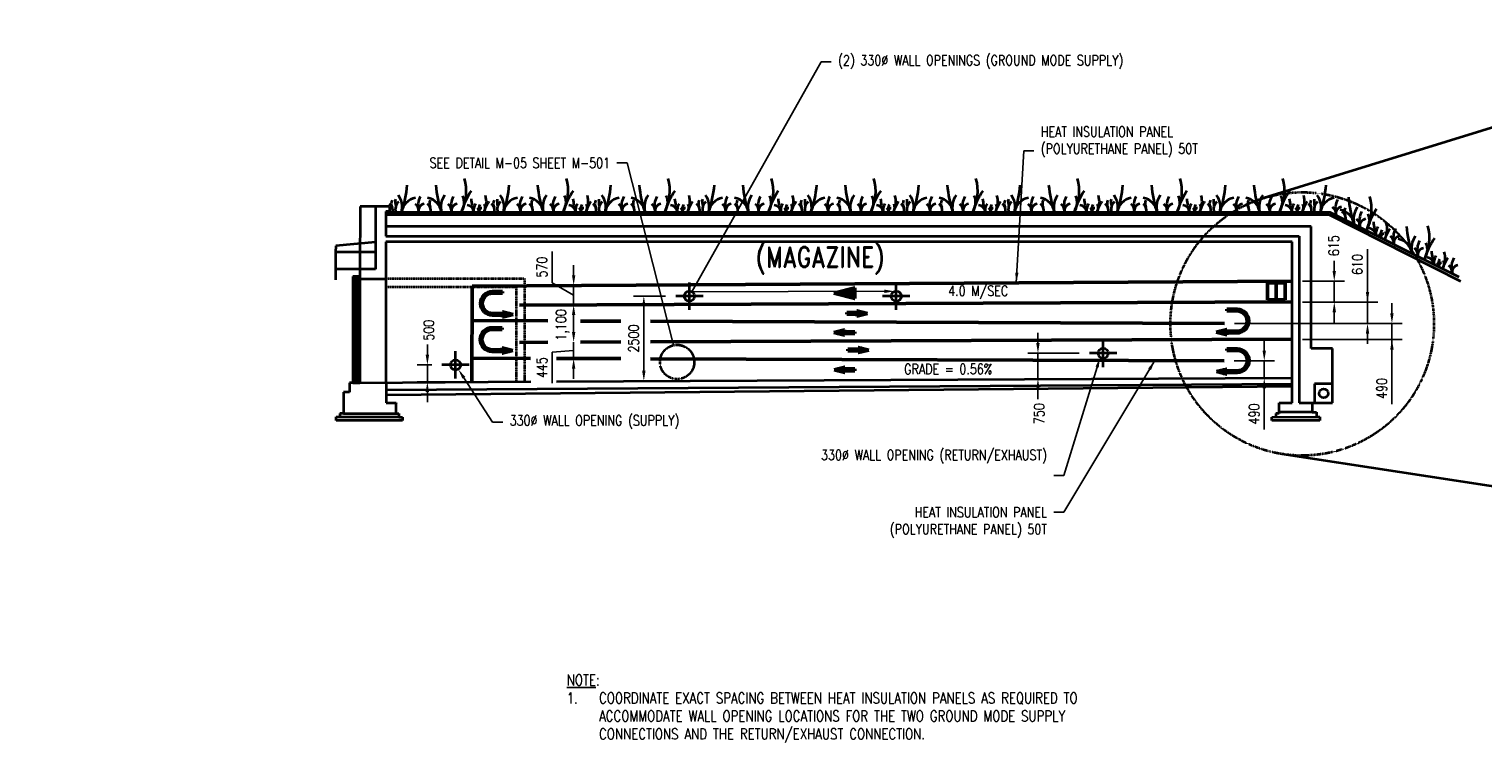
# Model space of a CAD drawing. Header units: millimetres. Extents: x -389758 to 512711, y -1746 to 19615.
# Tile 1 of 2: x -12123 to 30714, y -1746 to 19271. Entities that reach past the tile are written whole.
import ezdxf
from ezdxf import colors
from ezdxf.entities.mleader import LeaderData, LeaderLine
from ezdxf.math import Vec2, Vec3

# ---------------------------------------------------------------- set-up
doc = ezdxf.new("R2010")
doc.units = ezdxf.units.MM
for name, pattern in [('HIDDEN', [0.375, 0.25, -0.125]), ('HIDDEN2', [0.1875, 0.125, -0.0625]), ('PHANTOM2', [1.25, 0.625, -0.125, 0.125, -0.125, 0.125, -0.125])]:
    doc.linetypes.add(name, pattern=pattern)
doc.layers.add('M-ANNO-LEGN-TEXT', color=2, linetype='Continuous')
for name, color, linetype, lineweight in [('M-ANNO-SYMB', 91, 'Continuous', 25), ('M-ANNO-TEXT-DUCT-100', 2, 'Continuous', 35), ('M-HVAC-SUPP', 3, 'Continuous', 50), ('S-WALL-CONC', 2, 'Continuous', 35)]:
    doc.layers.add(name, color=color, linetype=linetype, lineweight=lineweight)
doc.styles.add('ROMANS', font='ROMANS.shx', dxfattribs={"width": 0.8})
doc.styles.add('SLIMR', font='romans.shx', dxfattribs={"width": 0.8})
doc.styles.get("Standard").update_dxf_attribs({"font": 'romans.shx', "width": 0.8, "height": 3})
doc.styles.add('Text', font='romans.shx', dxfattribs={"width": 0.8, "height": 3})
doc.dimstyles.new('NFL_1', dxfattribs={"dimscale": 0, "dimtxt": 3, "dimasz": 3.3, "dimexe": 3, "dimexo": 3, "dimgap": 1.5, "dimtad": 1, "dimdec": 0, "dimzin": 3, "dimdsep": 46, "dimtxsty": 'Text', "dimblk1": 'ARCHTICK', "dimblk2": 'ARCHTICK', "dimsah": 1, "dimcen": 3, "dimdle": 3, "dimclrd": 1, "dimclre": 1, "dimclrt": 2, "dimadec": 0, "dimazin": 0, "dimtfac": 0.75, "dimtdec": 0, "dimtmove": 2, "dimatfit": 3, "dimfxl": 0.125, "dimtfillclr": 1, "dimfrac": 2, "dimtolj": 1, "dimtzin": 0, "dimarcsym": 0})
doc.dimstyles.new('TBGA_100', dxfattribs={"dimscale": 100, "dimtxt": 3, "dimasz": 3, "dimexe": 2, "dimexo": 2, "dimgap": 2, "dimtad": 1, "dimtoh": 1, "dimdec": 3, "dimzin": 11, "dimdsep": 46, "dimtxsty": 'Standard', "dimcen": 0, "dimadec": 0, "dimazin": 3, "dimtfac": 0.85, "dimtdec": 3, "dimtmove": 0, "dimatfit": 3, "dimfxl": 1, "dimfrac": 1, "dimtolj": 1, "dimtzin": 15, "dimarcsym": 0})

# ---------------------------------------------------------------- blocks, each defined once
blk = doc.blocks.new('*X48')
at = {"color": 0, "linetype": 'ByBlock'}
for p, q in [((-0.125, 0.03), (-0.12, 0.03)), ((-0.125, 0.02), (-0.08, 0.02)), ((-0.125, 0.01), (-0.04, 0.01)), ((-0.125, 0), (0, 0)), ((-0.125, -0.01), (-0.04, -0.01)), ((-0.125, -0.02), (-0.08, -0.02)), ((-0.125, -0.03), (-0.12, -0.03))]:
    blk.add_line(p, q, dxfattribs=at)
blk = doc.blocks.new('mp-026')
at = {"linetype": 'ByBlock'}
for p, q in [((0, 0), (-0.125, 0.03125)), ((-0.125, 0.03125), (-0.125, -0.03125)), ((-0.125, -0.03125), (0, 0))]:
    blk.add_line(p, q, dxfattribs=at)
blk.add_blockref('*X48', (0, 0), dxfattribs=at)
blk = doc.blocks.new('*D51')
at = {"layer": 'Defpoints', "color": 0, "transparency": 16777216}
for p in [(23088, 9491), (24271, 9491), (23091, 8981)]:
    blk.add_point(p, dxfattribs=at)
at = {"layer": 'S-WALL-CONC', "color": 1, "lineweight": -2, "transparency": 16777216}
for p, q in [((24271, 9791), (24271, 10091)), ((23388, 9491), (24571, 9491)), ((24271, 9491), (24271, 8981)), ((23391, 8981), (24571, 8981)), ((24271, 8681), (24271, 7463))]:
    blk.add_line(p, q, dxfattribs=at)
at = {"layer": 'S-WALL-CONC', "color": 1, "transparency": 16777216}
for points in [[(24221, 9791), (24321, 9791), (24271, 9491)], [(24221, 8681), (24321, 8681), (24271, 8981)]]:
    blk.add_solid(points, dxfattribs=at)
at = {"layer": 'S-WALL-CONC', "color": 2, "transparency": 16777216, "insert": (23971, 7922), "char_height": 300, "attachment_point": 5, "rotation": 90, "style": 'Text'}
blk.add_mtext('\\A1;490', dxfattribs=at)
blk = doc.blocks.new('*D53')
at = {"layer": 'Defpoints', "color": 0, "transparency": 16777216}
for p in [(23093, 10589), (28033, 10589), (25095, 10122)]:
    blk.add_point(p, dxfattribs=at)
at = {"layer": 'S-WALL-CONC', "color": 1, "lineweight": -2, "transparency": 16777216}
for p, q in [((28033, 10889), (28033, 11189)), ((23393, 10589), (28333, 10589)), ((28033, 10122), (28033, 10589)), ((28033, 10122), (28033, 10589)), ((25395, 10122), (28333, 10122)), ((28033, 8216), (28033, 10122)), ((28033, 9822), (28033, 9522))]:
    blk.add_line(p, q, dxfattribs=at)
at = {"layer": 'S-WALL-CONC', "color": 1, "transparency": 16777216}
for points in [[(27983, 10889), (28083, 10889), (28033, 10589)], [(27983, 9822), (28083, 9822), (28033, 10122)]]:
    blk.add_solid(points, dxfattribs=at)
at = {"layer": 'S-WALL-CONC', "color": 2, "transparency": 16777216, "insert": (27733, 8675), "char_height": 300, "attachment_point": 5, "rotation": 90, "style": 'Text'}
blk.add_mtext('\\A1;490', dxfattribs=at)
blk = doc.blocks.new('*D52')
at = {"layer": 'Defpoints', "color": 0, "transparency": 16777216}
for p in [(25095, 11222), (27314, 11222), (23092, 10589)]:
    blk.add_point(p, dxfattribs=at)
at = {"layer": 'S-WALL-CONC', "color": 1, "lineweight": -2, "transparency": 16777216}
for p, q in [((27314, 12785), (27314, 11222)), ((27314, 11522), (27314, 11822)), ((25395, 11222), (27614, 11222)), ((27314, 10589), (27314, 11222)), ((27314, 10589), (27314, 11222)), ((23392, 10589), (27614, 10589)), ((27314, 10289), (27314, 9989))]:
    blk.add_line(p, q, dxfattribs=at)
at = {"layer": 'S-WALL-CONC', "color": 1, "transparency": 16777216}
for points in [[(27264, 11522), (27364, 11522), (27314, 11222)], [(27264, 10289), (27364, 10289), (27314, 10589)]]:
    blk.add_solid(points, dxfattribs=at)
at = {"layer": 'S-WALL-CONC', "color": 2, "transparency": 16777216, "insert": (27014, 12332), "char_height": 300, "attachment_point": 5, "rotation": 90, "style": 'Text'}
blk.add_mtext('\\A1;610', dxfattribs=at)
blk = doc.blocks.new('*D54')
at = {"layer": 'Defpoints', "color": 0, "transparency": 16777216}
for p in [(25095, 11839), (26334, 11839), (25650, 11222)]:
    blk.add_point(p, dxfattribs=at)
at = {"layer": 'S-WALL-CONC', "color": 1, "lineweight": -2, "transparency": 16777216}
for p, q in [((26334, 12139), (26334, 12439)), ((25395, 11839), (26634, 11839)), ((26334, 11222), (26334, 11839)), ((25950, 11222), (26634, 11222)), ((26334, 10922), (26334, 10622))]:
    blk.add_line(p, q, dxfattribs=at)
at = {"layer": 'S-WALL-CONC', "color": 1, "transparency": 16777216}
for points in [[(26284, 12139), (26384, 12139), (26334, 11839)], [(26284, 10922), (26384, 10922), (26334, 11222)]]:
    blk.add_solid(points, dxfattribs=at)
at = {"layer": 'S-WALL-CONC', "color": 2, "transparency": 16777216, "insert": (26319, 12885), "char_height": 300, "attachment_point": 5, "rotation": 90, "style": 'Text'}
blk.add_mtext('\\A1;615', dxfattribs=at)
blk = doc.blocks.new('_None')
blk = doc.blocks.new('*D59')
at = {"layer": 'Defpoints', "color": 0, "transparency": 16777216}
for p in [(6929, 11397), (5991, 8897), (7333, 8897)]:
    blk.add_point(p, dxfattribs=at)
at = {"layer": 'S-WALL-CONC', "color": 1, "lineweight": -2, "transparency": 16777216}
for p, q in [((6629, 11397), (5691, 11397)), ((5991, 11097), (5991, 9197)), ((7033, 8897), (5691, 8897))]:
    blk.add_line(p, q, dxfattribs=at)
at = {"layer": 'S-WALL-CONC', "color": 1, "transparency": 16777216}
for points in [[(5941, 11097), (6041, 11097), (5991, 11397)], [(5941, 9197), (6041, 9197), (5991, 8897)]]:
    blk.add_solid(points, dxfattribs=at)
at = {"layer": 'S-WALL-CONC', "color": 2, "transparency": 16777216, "insert": (5691, 10147), "char_height": 300, "attachment_point": 5, "rotation": 90, "style": 'Text'}
blk.add_mtext('\\A1;2500', dxfattribs=at)
blk = doc.blocks.new('*D60')
at = {"layer": 'Defpoints', "color": 0, "transparency": 16777216}
for p in [(19121, 9711), (17603, 8962), (19525, 8962)]:
    blk.add_point(p, dxfattribs=at)
at = {"layer": 'S-WALL-CONC', "color": 1, "lineweight": -2, "transparency": 16777216}
for p, q in [((17603, 10011), (17603, 10311)), ((18821, 9711), (17303, 9711)), ((17603, 9711), (17603, 8962)), ((19225, 8962), (17303, 8962)), ((17603, 8662), (17603, 8362))]:
    blk.add_line(p, q, dxfattribs=at)
at = {"layer": 'S-WALL-CONC', "color": 1, "transparency": 16777216}
for points in [[(17553, 10011), (17653, 10011), (17603, 9711)], [(17553, 8662), (17653, 8662), (17603, 8962)]]:
    blk.add_solid(points, dxfattribs=at)
at = {"layer": 'S-WALL-CONC', "color": 2, "transparency": 16777216, "insert": (17637, 7932), "char_height": 300, "attachment_point": 5, "rotation": 90, "style": 'Text'}
blk.add_mtext('\\A1;750', dxfattribs=at)
blk = doc.blocks.new('*D55')
at = {"layer": 'Defpoints', "color": 0, "transparency": 16777216}
for p in [(40, 9368), (-387, 8868), (444, 8868)]:
    blk.add_point(p, dxfattribs=at)
at = {"layer": 'S-WALL-CONC', "color": 1, "lineweight": -2, "transparency": 16777216}
for p, q in [((-387, 9668), (-387, 9968)), ((-260, 9368), (-687, 9368)), ((-387, 9368), (-387, 8868)), ((144, 8868), (-687, 8868)), ((-387, 8568), (-387, 8268))]:
    blk.add_line(p, q, dxfattribs=at)
at = {"layer": 'S-WALL-CONC', "color": 1, "transparency": 16777216}
for points in [[(-437, 9668), (-337, 9668), (-387, 9368)], [(-437, 8568), (-337, 8568), (-387, 8868)]]:
    blk.add_solid(points, dxfattribs=at)
at = {"layer": 'S-WALL-CONC', "color": 2, "transparency": 16777216, "insert": (-345, 10392), "char_height": 300, "attachment_point": 5, "rotation": 90, "style": 'Text'}
blk.add_mtext('\\A1;500', dxfattribs=at)
blk = doc.blocks.new('*D58')
at = {"layer": 'Defpoints', "color": 0, "transparency": 16777216}
for p in [(3923, 11140), (3923, 11140), (3923, 10040)]:
    blk.add_point(p, dxfattribs=at)
at = {"layer": 'S-WALL-CONC', "color": 1, "lineweight": -2, "transparency": 16777216}
for p, q in [((3623, 11140), (3623, 11140)), ((3923, 10340), (3923, 10840))]:
    blk.add_line(p, q, dxfattribs=at)
at = {"layer": 'S-WALL-CONC', "color": 1, "transparency": 16777216}
for points in [[(3873, 10840), (3973, 10840), (3923, 11140)], [(3873, 10340), (3973, 10340), (3923, 10040)]]:
    blk.add_solid(points, dxfattribs=at)
at = {"layer": 'S-WALL-CONC', "color": 2, "transparency": 16777216, "insert": (3595, 10547), "char_height": 300, "attachment_point": 5, "rotation": 90, "style": 'Text'}
blk.add_mtext('\\A1;1,100', dxfattribs=at)
blk = doc.blocks.new('*D56')
at = {"layer": 'Defpoints', "color": 0, "transparency": 16777216}
for p in [(3923, 10040), (3923, 10040), (3923, 9559)]:
    blk.add_point(p, dxfattribs=at)
at = {"layer": 'S-WALL-CONC', "color": 1, "lineweight": -2, "transparency": 16777216}
for p, q in [((3923, 10340), (3923, 10640)), ((3923, 9559), (3923, 10040)), ((3923, 9559), (3923, 10040)), ((4223, 10040), (4223, 10040)), ((3923, 9799), (3289, 9749)), ((3289, 9749), (3289, 8832)), ((3623, 9559), (3623, 9559)), ((3923, 9259), (3923, 8959))]:
    blk.add_line(p, q, dxfattribs=at)
at = {"layer": 'S-WALL-CONC', "color": 1, "transparency": 16777216}
for points in [[(3873, 10340), (3973, 10340), (3923, 10040)], [(3873, 9259), (3973, 9259), (3923, 9559)]]:
    blk.add_solid(points, dxfattribs=at)
at = {"layer": 'S-WALL-CONC', "color": 2, "transparency": 16777216, "insert": (2989, 9291), "char_height": 300, "attachment_point": 5, "rotation": 90, "style": 'Text'}
blk.add_mtext('\\A1;445', dxfattribs=at)
blk = doc.blocks.new('*D57')
at = {"layer": 'Defpoints', "color": 0, "transparency": 16777216}
for p in [(3923, 11714), (3923, 11714), (3923, 11140)]:
    blk.add_point(p, dxfattribs=at)
at = {"layer": 'S-WALL-CONC', "color": 1, "lineweight": -2, "transparency": 16777216}
for p, q in [((3289, 11794), (3289, 12711)), ((3923, 12014), (3923, 12314)), ((3923, 11427), (3289, 11794)), ((3923, 11140), (3923, 11714)), ((3923, 11140), (3923, 11714)), ((3923, 10840), (3923, 10540))]:
    blk.add_line(p, q, dxfattribs=at)
at = {"layer": 'S-WALL-CONC', "color": 1, "transparency": 16777216}
for points in [[(3873, 12014), (3973, 12014), (3923, 11714)], [(3873, 10840), (3973, 10840), (3923, 11140)]]:
    blk.add_solid(points, dxfattribs=at)
at = {"layer": 'S-WALL-CONC', "color": 2, "transparency": 16777216, "insert": (2989, 12253), "char_height": 300, "attachment_point": 5, "rotation": 90, "style": 'Text'}
blk.add_mtext('\\A1;570', dxfattribs=at)

msp = doc.modelspace()

# ---------------------------------------------------------------- linework, layer by layer
at = {"layer": 'M-ANNO-TEXT-DUCT-100', "linetype": 'PHANTOM2'}
msp.add_circle((6972.7, 9455.4), 505.2, dxfattribs=at)
at = {"layer": 'M-HVAC-SUPP'}
for p, q in [((929.1, 11670.4), (926.7, 8859.8)), ((25095.3, 11839.5), (929.2, 11695.8)), ((24364.3, 11794), (24364.3, 11284)), ((24886.3, 11794), (24364.3, 11794)), ((24622.5, 11794), (24622.5, 11284)), ((24886.1, 11794), (24888.7, 11284)), ((1531.4, 11534), (1831.4, 11534)), ((1831.4, 11509), (1531.4, 11509)), ((1831.4, 11484), (1531.4, 11484)), ((1831.4, 11484), (1831.4, 11534)), ((25090.6, 11231.1), (2325.8, 11132.6)), ((24888.7, 11284), (24364.3, 11284)), ((1531.4, 10884), (1831.4, 10884)), ((1831.4, 10859), (1531.4, 10859)), ((1831.4, 10834), (1531.4, 10834)), ((11970.4, 10863), (11970.4, 10913)), ((11970.4, 10913), (12270.4, 10913)), ((12270.4, 10888), (11970.4, 10888)), ((12270.4, 10863), (11970.4, 10863)), ((23168.4, 10962.5), (23168.4, 11012.5)), ((23468.4, 11012.5), (23168.4, 11012.5)), ((23168.4, 10987.5), (23468.4, 10987.5)), ((23168.4, 10962.5), (23468.4, 10962.5)), ((3163.5, 10664), (928.3, 10676.7)), ((1521.4, 10466), (1821.4, 10466)), ((1821.4, 10441), (1521.4, 10441)), ((1821.4, 10416), (1521.4, 10416)), ((1821.4, 10416), (1821.4, 10466)), ((5312.8, 10656.1), (4123.7, 10662.1)), ((23101.6, 10588.6), (6186.4, 10654.2)), ((11904.4, 10349.2), (12204.4, 10349.2)), ((11904.4, 10324.2), (12204.4, 10324.2)), ((12204.4, 10299.2), (11904.4, 10299.2)), ((12204.4, 10349.2), (12204.4, 10299.2)), ((23468.4, 10362.5), (23168.4, 10362.5)), ((23168.4, 10337.5), (23468.4, 10337.5)), ((23168.4, 10312.5), (23468.4, 10312.5)), ((25095.3, 10131.1), (6184, 10051)), ((927.4, 9570), (2656.2, 9561.1)), ((1521.4, 9816), (1821.4, 9816)), ((1821.4, 9791), (1521.4, 9791)), ((1821.4, 9766), (1521.4, 9766)), ((3416.6, 9561.1), (5312.2, 9554.4)), ((6183.5, 9551.3), (23088.3, 9491.1)), ((12003.4, 9783.5), (12003.4, 9833.5)), ((12003.4, 9833.5), (12303.4, 9833.5)), ((12303.4, 9808.5), (12003.4, 9808.5)), ((12303.4, 9783.5), (12003.4, 9783.5)), ((23172.4, 9795.5), (23172.4, 9845.5)), ((23472.4, 9845.5), (23172.4, 9845.5)), ((23172.4, 9820.5), (23472.4, 9820.5)), ((23172.4, 9795.5), (23472.4, 9795.5)), ((11911.1, 9249.2), (12211.1, 9249.2)), ((11911.1, 9224.2), (12211.1, 9224.2)), ((12211.1, 9199.2), (11911.1, 9199.2)), ((12211.1, 9249.2), (12211.1, 9199.2)), ((23472.4, 9195.5), (23172.4, 9195.5)), ((23172.4, 9170.5), (23472.4, 9170.5)), ((23172.4, 9145.5), (23472.4, 9145.5))]:
    msp.add_line(p, q, dxfattribs=at)
at = {"layer": 'M-HVAC-SUPP', "color": 6}
for p, q in [((3161.1, 10040.3), (2330.6, 10032.6)), ((5310.4, 10049), (4121.3, 10042.5))]:
    msp.add_line(p, q, dxfattribs=at)
at = {"layer": 'M-HVAC-SUPP'}
for centre, radius, start, end in [((1531.4, 11184), 350, 90, 270), ((1531.4, 11184), 325, 90, 270), ((1531.4, 11184), 300, 90, 270), ((23468.4, 10662.5), 350, 270, 90), ((23468.4, 10662.5), 325, 270, 90), ((23468.4, 10662.5), 300, 270, 90), ((1521.4, 10116), 350, 90, 270), ((1521.4, 10116), 325, 90, 270), ((1521.4, 10116), 300, 90, 270), ((23472.4, 9495.5), 350, 270, 90), ((23472.4, 9495.5), 325, 270, 90), ((23472.4, 9495.5), 300, 270, 90)]:
    msp.add_arc(centre, radius, start, end, dxfattribs=at)
at = {"layer": 'S-WALL-CONC'}
for p, q in [((40428.6, 19271.1), (24247.5, 14288.1)), ((-2370, 14044), (-2373.4, 12194.3)), ((-1914.2, 14044), (-2370, 14044)), ((-1502.7, 14044), (-1914.2, 14044)), ((-1914.2, 14044), (-1914.2, 12194.3)), ((-1502.7, 13894.5), (-1610.1, 13894.5)), ((-1610.1, 13894.5), (-1610.1, 13168.3)), ((26210.5, 13867.1), (-1610.1, 13867.1)), ((-1610.1, 13800.4), (26170.7, 13800.4)), ((-1502.7, 14044), (-1502.7, 13894.5)), ((26170.7, 13800.4), (30058.1, 11842.1)), ((30017.8, 11955.2), (26210.5, 13867.1)), ((25650.2, 13451.1), (-1610.1, 13451.1)), ((25650.2, 9853.5), (25650.2, 13451.1)), ((-3085.8, 12883), (-3097.8, 12696.7)), ((-1914.2, 12991.2), (-3085.8, 12883)), ((-1610.1, 13168.3), (25297.3, 13168.3)), ((25095.3, 12993.8), (-1607.8, 12993.8)), ((-1607.8, 12993.8), (-1607.8, 11895.5)), ((25095.3, 8247.7), (25095.3, 12993.8)), ((25297.3, 13168.3), (25297.3, 8252)), ((-1914.2, 12696.7), (-3097.8, 12696.7)), ((-3097.8, 12696.7), (-3097.8, 11882.2)), ((-2373.4, 12194.3), (-3097.8, 12194.3)), ((-1914.2, 12194.3), (-2373.4, 12194.3)), ((-2373.4, 12194.3), (-2373.4, 12018.4)), ((-2373.4, 12018.4), (-2373.4, 8845.4)), ((-2373.4, 11974.7), (-2580.3, 11974.7)), ((-2580.3, 11974.7), (-2580.3, 8845.4)), ((-2508.9, 11974.7), (-2508.9, 8845.4)), ((-2441.7, 11974.7), (-2441.7, 8845.4)), ((-1607.8, 11895.5), (-2373.4, 11895.5)), ((-1607.8, 11895.5), (-1607.8, 8849.4)), ((7333.2, 10993.5), (7333.2, 11801.1)), ((13429.2, 10993.5), (13429.2, 11801.1)), ((7737, 11397.3), (6929.4, 11397.3)), ((13833, 11397.3), (13025.4, 11397.3)), ((19525.2, 9307.5), (19525.2, 10115.1)), ((26282.4, 9853.5), (25650.2, 9853.5)), ((26282.4, 8810.6), (26282.4, 9853.5)), ((444.3, 8964.5), (444.3, 9772.1)), ((19929, 9711.3), (19121.4, 9711.3)), ((848.1, 9368.3), (40.5, 9368.3)), ((-2580.3, 8845.4), (-2685.4, 8845.4)), ((-2685.4, 8845.4), (-2685.4, 8566.4)), ((-2580.3, 8845.4), (-2373.4, 8845.4)), ((-2373.4, 8845.4), (2660.5, 8877.4)), ((-1605.1, 8843.7), (-1605.1, 8254.3)), ((-1605.1, 8630.9), (25095.3, 8809.9)), ((-1605.1, 8490.5), (25095.3, 8746.1)), ((3420.1, 8880.4), (25095.3, 8991.2)), ((26280, 8810.6), (25755.2, 8810.6)), ((25755.2, 8810.6), (25755.2, 8248.4)), ((26282.4, 8248.4), (26282.4, 8810.6)), ((-2685.4, 8566.4), (-2860.1, 8566.4)), ((-2860.1, 8566.4), (-2860.1, 7940.3)), ((-1605.1, 8254.3), (-1308.2, 8254.3)), ((-1308.2, 8254.3), (-1308.2, 8245.8)), ((-1308.2, 7940.3), (-1308.2, 8245.8)), ((24709.6, 7971.6), (24709.6, 8247.7)), ((24709.6, 8247.7), (25095.3, 8247.7)), ((25297.3, 8252), (25681.1, 8252)), ((25681.1, 8252), (25681.1, 7971.6)), ((25681.1, 8248.4), (26282.4, 8248.4)), ((-3069.7, 7729.3), (-3069.7, 7834.1)), ((-3069.7, 7834.1), (-1223, 7834.1)), ((-1117.8, 7729.3), (-3069.7, 7729.3)), ((-2860.1, 7940.3), (-2963.8, 7940.3)), ((-2963.8, 7940.3), (-2963.8, 7834.1)), ((-2860.1, 7940.3), (-1308.2, 7940.3)), ((-1308.2, 7940.3), (-1223, 7940.3)), ((-1223, 7940.3), (-1223, 7832.5)), ((-1223, 7832.5), (-1117.8, 7832.5)), ((-1117.8, 7832.5), (-1117.8, 7729.3)), ((24499.4, 7830.9), (25808.3, 7835.9)), ((24499.4, 7729.4), (24499.4, 7830.9)), ((25911.5, 7729.4), (24499.4, 7729.4)), ((24709.6, 7935.8), (24607.6, 7935.8)), ((24607.6, 7935.8), (24608, 7831.3)), ((25681.1, 7971.6), (24709.6, 7971.6)), ((24709.6, 7971.6), (24709.6, 7935.8)), ((25681.1, 7971.6), (25808.3, 7971.6)), ((25808.3, 7971.6), (25808.3, 7835.9)), ((25808.3, 7835.9), (25911.5, 7835.9)), ((25911.5, 7835.9), (25911.5, 7729.4)), ((41538, 4178.2), (24802.2, 6741.6))]:
    msp.add_line(p, q, dxfattribs=at)
at = {"layer": 'S-WALL-CONC', "linetype": 'HIDDEN'}
for p, q in [((-1607.8, 11916), (2471.4, 11916)), ((-1607.8, 11670.4), (2230.1, 11670.4)), ((2230.1, 11670.4), (2229.7, 8869.8)), ((2471.4, 11916), (2471.1, 8871.1))]:
    msp.add_line(p, q, dxfattribs=at)
at = {"layer": 'S-WALL-CONC', "linetype": 'HIDDEN2'}
msp.add_circle((25389.9, 10578.5), 3881.6, dxfattribs=at)
at = {"layer": 'S-WALL-CONC'}
for centre, radius in [((7333.2, 11397.3), 150), ((13429.2, 11397.3), 150), ((19525.2, 9711.3), 150), ((444.3, 9368.3), 150), ((26018.8, 8529.5), 131.9)]:
    msp.add_circle(centre, radius, dxfattribs=at)
for centre, radius, start, end in [((-4263, 14948), 3296.9, 340.8623, 355.12273), ((3143.2, 14948), 3296.9, 184.87727, 199.1377), ((-571.6, 14488.9), 1332, 332.17343, 16.48974), ((-1260.7, 14948), 3296.9, 340.8623, 355.12273), ((6145.6, 14948), 3296.9, 184.87727, 199.1377), ((2430.8, 14488.9), 1332, 332.17343, 16.48974), ((1734.9, 14948), 3296.9, 340.8623, 355.12273), ((9141.1, 14948), 3296.9, 184.87727, 199.1377), ((5426.4, 14488.9), 1332, 332.17343, 16.48974), ((4784, 14948), 3296.9, 340.8623, 355.12273), ((12190.2, 14948), 3296.9, 184.87727, 199.1377), ((8475.4, 14488.9), 1332, 332.17343, 16.48974), ((7801.4, 14948), 3296.9, 340.8623, 355.12273), ((15207.6, 14948), 3296.9, 184.87727, 199.1377), ((11492.9, 14488.9), 1332, 332.17343, 16.48974), ((10808.8, 14948), 3296.9, 340.8623, 355.12273), ((18215, 14948), 3296.9, 184.87727, 199.1377), ((14500.3, 14488.9), 1332, 332.17343, 16.48974), ((13797.7, 14948), 3296.9, 340.8623, 355.12273), ((21203.9, 14948), 3296.9, 184.87727, 199.1377), ((17489.2, 14488.9), 1332, 332.17343, 16.48974), ((16824.2, 14948), 3296.9, 340.8623, 355.12273), ((24230.4, 14948), 3296.9, 184.87727, 199.1377), ((20515.6, 14488.9), 1332, 332.17343, 16.48974), ((19845.9, 14948), 3296.9, 340.8623, 355.12273), ((27252.2, 14948), 3296.9, 184.87727, 199.1377), ((23537.4, 14488.9), 1332, 332.17343, 16.48974), ((22809.7, 14948), 3296.9, 340.8623, 355.12273), ((-1180.4, 14118.9), 268.7, 156.10806, 204.99934), ((-760.7, 14189.7), 573.1, 173.09347, 193.10549), ((-1033.7, 13957.8), 297.6, 131.82824, 197.74196), ((-1739.6, 14023.8), 611.7, 345.15706, 35.23733), ((-649.1, 13801.5), 503.5, 100.12407, 172.51606), ((-110.4, 14062.7), 554.3, 150.69111, 195), ((-470.7, 13801.5), 503.5, 7.48394, 79.87593), ((-57.2, 14118.9), 268.7, 156.10806, 204.99934), ((619.7, 14023.8), 611.7, 144.76267, 194.84294), ((860.3, 14062.7), 554.3, 150.69111, 195), ((2933.8, 13159.9), 2432.4, 146.45317, 163.09668), ((181.7, 14157.4), 514.4, 325.65007, 22.86613), ((2543.4, 14407.5), 1648.5, 184.87727, 199.1377), ((686.1, 14178), 666, 332.17343, 16.48974), ((2438.7, 13513.5), 1216.2, 146.45317, 163.09668), ((1822, 14118.9), 268.7, 156.10806, 204.99934), ((2241.6, 14189.7), 573.1, 173.09347, 193.10549), ((1968.7, 13957.8), 297.6, 131.82824, 197.74196), ((1262.8, 14023.8), 611.7, 345.15706, 35.23733), ((2353.3, 13801.5), 503.5, 100.12407, 172.51606), ((2891.9, 14062.7), 554.3, 150.69111, 195), ((2531.6, 13801.5), 503.5, 7.48394, 79.87593), ((2945.1, 14118.9), 268.7, 156.10806, 204.99934), ((3622.1, 14023.8), 611.7, 144.76267, 194.84294), ((3862.7, 14062.7), 554.3, 150.69111, 195), ((5936.1, 13159.9), 2432.4, 146.45317, 163.09668), ((3184.1, 14157.4), 514.4, 325.65007, 22.86613), ((5545.8, 14407.5), 1648.5, 184.87727, 199.1377), ((3688.4, 14178), 666, 332.17343, 16.48974), ((5441.1, 13513.5), 1216.2, 146.45317, 163.09668), ((4817.5, 14118.9), 268.7, 156.10806, 204.99934), ((5237.2, 14189.7), 573.1, 173.09347, 193.10549), ((4964.3, 13957.8), 297.6, 131.82824, 197.74196), ((4258.4, 14023.8), 611.7, 345.15706, 35.23733), ((5348.8, 13801.5), 503.5, 100.12407, 172.51606), ((5887.5, 14062.7), 554.3, 150.69111, 195), ((5527.2, 13801.5), 503.5, 7.48394, 79.87593), ((5940.7, 14118.9), 268.7, 156.10806, 204.99934), ((6617.7, 14023.8), 611.7, 144.76267, 194.84294), ((6858.2, 14062.7), 554.3, 150.69111, 195), ((8931.7, 13159.9), 2432.4, 146.45317, 163.09668), ((6179.6, 14157.4), 514.4, 325.65007, 22.86613), ((8541.4, 14407.5), 1648.5, 184.87727, 199.1377), ((6684, 14178), 666, 332.17343, 16.48974), ((8436.7, 13513.5), 1216.2, 146.45317, 163.09668), ((7866.6, 14118.9), 268.7, 156.10806, 204.99934), ((8286.2, 14189.7), 573.1, 173.09347, 193.10549), ((8013.3, 13957.8), 297.6, 131.82824, 197.74196), ((7307.4, 14023.8), 611.7, 345.15706, 35.23733), ((8397.9, 13801.5), 503.5, 100.12407, 172.51606), ((8936.6, 14062.7), 554.3, 150.69111, 195), ((8576.3, 13801.5), 503.5, 7.48394, 79.87593), ((8989.8, 14118.9), 268.7, 156.10806, 204.99934), ((9666.7, 14023.8), 611.7, 144.76267, 194.84294), ((9907.3, 14062.7), 554.3, 150.69111, 195), ((11980.7, 13159.9), 2432.4, 146.45317, 163.09668), ((9228.7, 14157.4), 514.4, 325.65007, 22.86613), ((11590.4, 14407.5), 1648.5, 184.87727, 199.1377), ((9733.1, 14178), 666, 332.17343, 16.48974), ((11485.7, 13513.5), 1216.2, 146.45317, 163.09668), ((10884, 14118.9), 268.7, 156.10806, 204.99934), ((11303.7, 14189.7), 573.1, 173.09347, 193.10549), ((11030.7, 13957.8), 297.6, 131.82824, 197.74196), ((10324.9, 14023.8), 611.7, 345.15706, 35.23733), ((11415.3, 13801.5), 503.5, 100.12407, 172.51606), ((11954, 14062.7), 554.3, 150.69111, 195), ((11593.7, 13801.5), 503.5, 7.48394, 79.87593), ((12007.2, 14118.9), 268.7, 156.10806, 204.99934), ((12684.1, 14023.8), 611.7, 144.76267, 194.84294), ((12924.7, 14062.7), 554.3, 150.69111, 195), ((14998.2, 13159.9), 2432.4, 146.45317, 163.09668), ((12246.1, 14157.4), 514.4, 325.65007, 22.86613), ((14607.9, 14407.5), 1648.5, 184.87727, 199.1377), ((12750.5, 14178), 666, 332.17343, 16.48974), ((14503.1, 13513.5), 1216.2, 146.45317, 163.09668), ((13891.4, 14118.9), 268.7, 156.10806, 204.99934), ((14311.1, 14189.7), 573.1, 173.09347, 193.10549), ((14038.2, 13957.8), 297.6, 131.82824, 197.74196), ((13332.3, 14023.8), 611.7, 345.15706, 35.23733), ((14422.7, 13801.5), 503.5, 100.12407, 172.51606), ((14961.4, 14062.7), 554.3, 150.69111, 195), ((14601.1, 13801.5), 503.5, 7.48394, 79.87593), ((15014.6, 14118.9), 268.7, 156.10806, 204.99934), ((15691.6, 14023.8), 611.7, 144.76267, 194.84294), ((15932.1, 14062.7), 554.3, 150.69111, 195), ((18005.6, 13159.9), 2432.4, 146.45317, 163.09668), ((15253.5, 14157.4), 514.4, 325.65007, 22.86613), ((17615.3, 14407.5), 1648.5, 184.87727, 199.1377), ((15757.9, 14178), 666, 332.17343, 16.48974), ((17510.6, 13513.5), 1216.2, 146.45317, 163.09668), ((16880.3, 14118.9), 268.7, 156.10806, 204.99934), ((17300, 14189.7), 573.1, 173.09347, 193.10549), ((17027, 13957.8), 297.6, 131.82824, 197.74196), ((16321.2, 14023.8), 611.7, 345.15706, 35.23733), ((17411.6, 13801.5), 503.5, 100.12407, 172.51606), ((17950.3, 14062.7), 554.3, 150.69111, 195), ((17590, 13801.5), 503.5, 7.48394, 79.87593), ((18003.5, 14118.9), 268.7, 156.10806, 204.99934), ((18680.4, 14023.8), 611.7, 144.76267, 194.84294), ((18921, 14062.7), 554.3, 150.69111, 195), ((20994.5, 13159.9), 2432.4, 146.45317, 163.09668), ((18242.4, 14157.4), 514.4, 325.65007, 22.86613), ((20604.2, 14407.5), 1648.5, 184.87727, 199.1377), ((18746.8, 14178), 666, 332.17343, 16.48974), ((20499.4, 13513.5), 1216.2, 146.45317, 163.09668), ((19906.8, 14118.9), 268.7, 156.10806, 204.99934), ((20326.5, 14189.7), 573.1, 173.09347, 193.10549), ((20053.5, 13957.8), 297.6, 131.82824, 197.74196), ((19347.6, 14023.8), 611.7, 345.15706, 35.23733), ((20438.1, 13801.5), 503.5, 100.12407, 172.51606), ((20976.8, 14062.7), 554.3, 150.69111, 195), ((20616.5, 13801.5), 503.5, 7.48394, 79.87593), ((21030, 14118.9), 268.7, 156.10806, 204.99934), ((21706.9, 14023.8), 611.7, 144.76267, 194.84294), ((21947.5, 14062.7), 554.3, 150.69111, 195), ((24021, 13159.9), 2432.4, 146.45317, 163.09668), ((21268.9, 14157.4), 514.4, 325.65007, 22.86613), ((23630.6, 14407.5), 1648.5, 184.87727, 199.1377), ((21773.3, 14178), 666, 332.17343, 16.48974), ((23525.9, 13513.5), 1216.2, 146.45317, 163.09668), ((22928.5, 14118.9), 268.7, 156.10806, 204.99934), ((23348.2, 14189.7), 573.1, 173.09347, 193.10549), ((23075.3, 13957.8), 297.6, 131.82824, 197.74196), ((22369.4, 14023.8), 611.7, 345.15706, 35.23733), ((23459.9, 13801.5), 503.5, 100.12407, 172.51606), ((23998.5, 14062.7), 554.3, 150.69111, 195), ((23638.2, 13801.5), 503.5, 7.48394, 79.87593), ((24051.7, 14118.9), 268.7, 156.10806, 204.99934), ((24728.7, 14023.8), 611.7, 144.76267, 194.84294), ((24969.3, 14062.7), 554.3, 150.69111, 195), ((27042.7, 13159.9), 2432.4, 146.45317, 163.09668), ((24290.7, 14157.4), 514.4, 325.65007, 22.86613), ((26652.4, 14407.5), 1648.5, 184.87727, 199.1377), ((24795, 14178), 666, 332.17343, 16.48974), ((26547.7, 13513.5), 1216.2, 146.45317, 163.09668), ((25892.3, 14118.9), 268.7, 156.10806, 204.99934), ((26312, 14189.7), 573.1, 173.09347, 193.10549), ((26039.1, 13957.8), 297.6, 131.82824, 197.74196), ((25333.2, 14023.8), 611.7, 345.15706, 35.23733), ((26423.6, 13801.5), 503.5, 100.12407, 172.51606), ((26917.4, 13973.1), 554.3, 150.69111, 195), ((30036.6, 14590.8), 3296.9, 184.87727, 199.1377), ((26101.4, 13952.1), 1332, 332.17343, 16.48974), ((-1632.1, 13924.9), 223.2, 345, 57.2831), ((-887, 13919.2), 241.2, 0, 53.32005), ((-444.6, 13919.2), 201.2, 100.34703, 195), ((-508.9, 13924.9), 223.2, 345, 57.2831), ((83.7, 13919.2), 241.2, 0, 53.32005), ((526.1, 13919.2), 201.2, 100.34703, 195), ((736.5, 13834.3), 251.7, 7.48394, 79.87593), ((1281.7, 13945.5), 305.8, 144.76267, 194.84294), ((1013.7, 13893.2), 120.6, 0, 53.32005), ((1402, 13964.9), 277.1, 150.69111, 195), ((1234.9, 13893.2), 100.6, 100.34703, 195), ((1062.7, 14012.2), 257.2, 325.65007, 22.86613), ((1370.3, 13924.9), 223.2, 345, 57.2831), ((2115.3, 13919.2), 241.2, 0, 53.32005), ((2557.7, 13919.2), 201.2, 100.34703, 195), ((2493.5, 13924.9), 223.2, 345, 57.2831), ((3086.1, 13919.2), 241.2, 0, 53.32005), ((3528.5, 13919.2), 201.2, 100.34703, 195), ((3738.8, 13834.3), 251.7, 7.48394, 79.87593), ((4284.1, 13945.5), 305.8, 144.76267, 194.84294), ((4016.1, 13893.2), 120.6, 0, 53.32005), ((4404.4, 13964.9), 277.1, 150.69111, 195), ((4237.3, 13893.2), 100.6, 100.34703, 195), ((4065.1, 14012.2), 257.2, 325.65007, 22.86613), ((4365.8, 13924.9), 223.2, 345, 57.2831), ((5110.9, 13919.2), 241.2, 0, 53.32005), ((5553.3, 13919.2), 201.2, 100.34703, 195), ((5489, 13924.9), 223.2, 345, 57.2831), ((6081.6, 13919.2), 241.2, 0, 53.32005), ((6524.1, 13919.2), 201.2, 100.34703, 195), ((6734.4, 13834.3), 251.7, 7.48394, 79.87593), ((7279.6, 13945.5), 305.8, 144.76267, 194.84294), ((7011.6, 13893.2), 120.6, 0, 53.32005), ((7399.9, 13964.9), 277.1, 150.69111, 195), ((7232.8, 13893.2), 100.6, 100.34703, 195), ((7060.6, 14012.2), 257.2, 325.65007, 22.86613), ((7414.9, 13924.9), 223.2, 345, 57.2831), ((8160, 13919.2), 241.2, 0, 53.32005), ((8602.4, 13919.2), 201.2, 100.34703, 195), ((8538.1, 13924.9), 223.2, 345, 57.2831), ((9130.7, 13919.2), 241.2, 0, 53.32005), ((9573.1, 13919.2), 201.2, 100.34703, 195), ((9783.5, 13834.3), 251.7, 7.48394, 79.87593), ((10328.7, 13945.5), 305.8, 144.76267, 194.84294), ((10060.7, 13893.2), 120.6, 0, 53.32005), ((10449, 13964.9), 277.1, 150.69111, 195), ((10281.9, 13893.2), 100.6, 100.34703, 195), ((10109.7, 14012.2), 257.2, 325.65007, 22.86613), ((10432.3, 13924.9), 223.2, 345, 57.2831), ((11177.4, 13919.2), 241.2, 0, 53.32005), ((11619.8, 13919.2), 201.2, 100.34703, 195), ((11555.5, 13924.9), 223.2, 345, 57.2831), ((12148.1, 13919.2), 241.2, 0, 53.32005), ((12590.5, 13919.2), 201.2, 100.34703, 195), ((12800.9, 13834.3), 251.7, 7.48394, 79.87593), ((13346.1, 13945.5), 305.8, 144.76267, 194.84294), ((13078.1, 13893.2), 120.6, 0, 53.32005), ((13466.4, 13964.9), 277.1, 150.69111, 195), ((13299.3, 13893.2), 100.6, 100.34703, 195), ((13127.1, 14012.2), 257.2, 325.65007, 22.86613), ((13439.8, 13924.9), 223.2, 345, 57.2831), ((14184.8, 13919.2), 241.2, 0, 53.32005), ((14627.2, 13919.2), 201.2, 100.34703, 195), ((14562.9, 13924.9), 223.2, 345, 57.2831), ((15155.5, 13919.2), 241.2, 0, 53.32005), ((15598, 13919.2), 201.2, 100.34703, 195), ((15808.3, 13834.3), 251.7, 7.48394, 79.87593), ((16353.5, 13945.5), 305.8, 144.76267, 194.84294), ((16085.5, 13893.2), 120.6, 0, 53.32005), ((16473.8, 13964.9), 277.1, 150.69111, 195), ((16306.7, 13893.2), 100.6, 100.34703, 195), ((16134.5, 14012.2), 257.2, 325.65007, 22.86613), ((16428.6, 13924.9), 223.2, 345, 57.2831), ((17173.7, 13919.2), 241.2, 0, 53.32005), ((17616.1, 13919.2), 201.2, 100.34703, 195), ((17551.8, 13924.9), 223.2, 345, 57.2831), ((18144.4, 13919.2), 241.2, 0, 53.32005), ((18586.8, 13919.2), 201.2, 100.34703, 195), ((18797.2, 13834.3), 251.7, 7.48394, 79.87593), ((19342.4, 13945.5), 305.8, 144.76267, 194.84294), ((19074.4, 13893.2), 120.6, 0, 53.32005), ((19462.7, 13964.9), 277.1, 150.69111, 195), ((19295.6, 13893.2), 100.6, 100.34703, 195), ((19123.4, 14012.2), 257.2, 325.65007, 22.86613), ((19455.1, 13924.9), 223.2, 345, 57.2831), ((20200.2, 13919.2), 241.2, 0, 53.32005), ((20642.6, 13919.2), 201.2, 100.34703, 195), ((20578.3, 13924.9), 223.2, 345, 57.2831), ((21170.9, 13919.2), 241.2, 0, 53.32005), ((21613.3, 13919.2), 201.2, 100.34703, 195), ((21823.7, 13834.3), 251.7, 7.48394, 79.87593), ((22368.9, 13945.5), 305.8, 144.76267, 194.84294), ((22100.9, 13893.2), 120.6, 0, 53.32005), ((22489.2, 13964.9), 277.1, 150.69111, 195), ((22322.1, 13893.2), 100.6, 100.34703, 195), ((22149.9, 14012.2), 257.2, 325.65007, 22.86613), ((22476.9, 13924.9), 223.2, 345, 57.2831), ((23221.9, 13919.2), 241.2, 0, 53.32005), ((23664.3, 13919.2), 201.2, 100.34703, 195), ((23600.1, 13924.9), 223.2, 345, 57.2831), ((24192.7, 13919.2), 241.2, 0, 53.32005), ((24635.1, 13919.2), 201.2, 100.34703, 195), ((24845.4, 13834.3), 251.7, 7.48394, 79.87593), ((25390.7, 13945.5), 305.8, 144.76267, 194.84294), ((25122.6, 13893.2), 120.6, 0, 53.32005), ((25511, 13964.9), 277.1, 150.69111, 195), ((25343.9, 13893.2), 100.6, 100.34703, 195), ((25171.7, 14012.2), 257.2, 325.65007, 22.86613), ((25440.7, 13924.9), 223.2, 345, 57.2831), ((26140.8, 13829.7), 241.2, 0, 53.32005), ((26583.2, 13829.7), 201.2, 100.34703, 195), ((26422.6, 13444.3), 503.5, 7.48394, 79.87593), ((26449.3, 13696.7), 223.2, 345, 57.2831), ((26901, 13890.8), 268.7, 156.10806, 204.99934), ((27513.1, 13666.6), 611.7, 144.76267, 194.84294), ((27624.3, 13618.1), 554.3, 150.69111, 195), ((29606.7, 12623.1), 2432.4, 146.45317, 163.09668), ((26854.7, 13620.6), 514.4, 325.65007, 22.86613), ((26847.7, 13474.7), 241.2, 0, 53.32005), ((27290.1, 13474.7), 201.2, 100.34703, 195), ((27322.7, 13150.5), 251.7, 7.48394, 79.87593), ((29129.7, 13723.7), 1648.5, 184.87727, 199.1377), ((27867.9, 13261.6), 305.8, 144.76267, 194.84294), ((27975, 13211.5), 277.1, 150.69111, 195), ((27229.6, 13370.5), 666, 332.17343, 16.48974), ((28982.2, 12706), 1216.2, 146.45317, 163.09668), ((27606.2, 13204.8), 257.2, 325.65007, 22.86613), ((28625.1, 13115.5), 554.3, 150.69111, 195), ((31744.4, 13733.2), 3296.9, 184.87727, 199.1377), ((27809.2, 13094.5), 1332, 332.17343, 16.48974), ((27586.7, 13139.8), 120.6, 0, 53.32005), ((27807.9, 13139.8), 100.6, 100.34703, 195), ((27848.5, 12972.1), 241.2, 0, 53.32005), ((28291, 12972.1), 201.2, 100.34703, 195), ((28130.4, 12586.7), 503.5, 7.48394, 79.87593), ((29220.9, 12809), 611.7, 144.76267, 194.84294), ((29332.1, 12760.6), 554.3, 150.69111, 195), ((31314.5, 11765.5), 2432.4, 146.45317, 163.09668), ((28562.5, 12763), 514.4, 325.65007, 22.86613), ((28555.4, 12617.1), 241.2, 0, 53.32005), ((28997.9, 12617.1), 201.2, 100.34703, 195), ((29030.5, 12292.9), 251.7, 7.48394, 79.87593), ((30837.4, 12866.1), 1648.5, 184.87727, 199.1377), ((29575.7, 12404), 305.8, 144.76267, 194.84294), ((29682.8, 12353.9), 277.1, 150.69111, 195), ((28937.3, 12512.9), 666, 332.17343, 16.48974), ((30690, 11848.4), 1216.2, 146.45317, 163.09668), ((29314, 12347.2), 257.2, 325.65007, 22.86613), ((30342.4, 12253.2), 554.3, 150.69111, 195), ((29294.5, 12282.2), 120.6, 0, 53.32005), ((29515.7, 12282.2), 100.6, 100.34703, 195), ((29565.8, 12109.7), 241.2, 0, 53.32005), ((30008.2, 12109.7), 201.2, 100.34703, 195)]:
    msp.add_arc(centre, radius, start, end, dxfattribs=at)

# ---------------------------------------------------------------- block references
at = {"layer": 'M-HVAC-SUPP'}
for p, xscale, yscale, zscale in [((11586.9, 11482), -5000, 5000, 5000), ((11591.9, 10324.2), -2500, 2500, 2500), ((11598.6, 9224.2), -2500, 2500, 2500)]:
    msp.add_blockref('mp-026', p, dxfattribs=dict(at, xscale=xscale, yscale=yscale, zscale=zscale))
at = {"layer": 'M-HVAC-SUPP', "yscale": 2500, "zscale": 2500, "rotation": 180}
for p, xscale in [((2143.9, 10859), -2500), ((12582.9, 10888), -2500), ((22855.9, 10337.5), 2500), ((2133.9, 9791), -2500), ((12615.9, 9808.5), -2500), ((22859.9, 9170.5), 2500)]:
    msp.add_blockref('mp-026', p, dxfattribs=dict(at, xscale=xscale))

# ---------------------------------------------------------------- texts
at = {"layer": 'M-ANNO-LEGN-TEXT', "insert": (3718.7, 237.1), "char_height": 317.5944, "width": 17552.47, "attachment_point": 1, "style": 'SLIMR'}
msp.add_mtext('{\\LNOTE}:  \\P\\pxi-3,l3,t3;1.^ICOORDINATE EXACT SPACING BETWEEN HEAT INSULATION PANELS AS REQUIRED TO ACCOMMODATE WALL OPENING LOCATIONS FOR THE TWO GROUND MODE SUPPLY CONNECTIONS AND THE RETURN/EXHAUST CONNECTION. ', dxfattribs=at)
at = {"layer": 'M-ANNO-SYMB', "insert": (13066, 12852.5), "char_height": 600, "width": 5084.753, "attachment_point": 3}
msp.add_mtext('{\\Fromand|c0;(MAGAZINE)}', dxfattribs=at)
at = {"layer": 'M-ANNO-TEXT-DUCT-100', "char_height": 300}
for s, insert, attachment_point in [('HEAT INSULATION PANEL\\P(POLYURETHANE PANEL) 50T', (17685, 16394.8), 1), ('4.0 M/SEC', (16727.5, 11702.9), 3), ('GRADE = 0.56%', (16254.7, 9397), 3), ('HEAT INSULATION PANEL\\P(POLYURETHANE PANEL) 50T', (17867.6, 5176.1), 3)]:
    msp.add_mtext(s, dxfattribs=dict(at, insert=insert, attachment_point=attachment_point))

# ---------------------------------------------------------------- dimensions: what is measured, and where the dimension line sits
at = {"layer": 'S-WALL-CONC'}
for base, p1, p2, text, picture, middle in [((26334.2, 11839.5), (25650.2, 11222.5), (25095.3, 11839.5), '615', '*D54', (26318.7, 12884.7)), ((3923.3, 11713.6), (3923.3, 11139.5), (3923.3, 11713.6), '570', '*D57', (3288.8, 11944.2)), ((27314.3, 11222.5), (23092.2, 10588.7), (25095.3, 11222.5), '610', '*D52', (27834.2, 12332.1)), ((3923.3, 11139.5), (3923.3, 10039.5), (3923.4, 11139.5), '1,100', '*D58', (3923.3, 10547)), ((28033.3, 10588.7), (25095.3, 10122.5), (23092.7, 10588.7), '490', '*D53', (28486.8, 8674.5)), ((3923.3, 10039.5), (3923.4, 9559.3), (3923.3, 10039.5), '445', '*D56', (3288.8, 9599.5)), ((24271.2, 9491.1), (23091, 8980.6), (23088.3, 9491.1), '490', '*D51', (24271.2, 7922))]:
    dim = msp.add_linear_dim(base=base, p1=p1, p2=p2, angle=270, text=text, dimstyle='NFL_1', override={"dimasz": 3}, dxfattribs=at)
    dim.commit()
    dim.dimension.update_dxf_attribs({"geometry": picture, "text_midpoint": middle, "dimtype": 160})
for base, p1, p2, picture, middle in [((5991.3, 8896.9), (6929.4, 11397.3), (7333.2, 8896.9), '*D59', (5991.3, 10147.1)), ((-387.1, 8868.1), (40.5, 9368.3), (444.3, 8868.1), '*D55', (-345.3, 10392.3)), ((17602.8, 8961.6), (19121.4, 9711.3), (19525.2, 8961.6), '*D60', (17636.9, 7931.9))]:
    dim = msp.add_linear_dim(base=base, p1=p1, p2=p2, angle=90, dimstyle='NFL_1', override={"dimasz": 3}, dxfattribs=at)
    dim.commit()
    dim.dimension.update_dxf_attribs({"geometry": picture, "text_midpoint": middle, "dimtype": 160})

# ---------------------------------------------------------------- leaders
at = {"layer": 'M-ANNO-TEXT-DUCT-100', "annotation_type": 0, "has_hookline": 1, "text_width": 5200}
for points, hookline_direction in [([(16963.9, 11791.1), (17185, 15680.6), (17485, 15680.6)], 0), ([(21046.5, 9498.4), (18367.6, 5026.1), (18067.6, 5026.1)], 1)]:
    msp.add_leader(points, dimstyle='TBGA_100', override={"dimgap": 2, "dimtad": 0}, dxfattribs=dict(at, hookline_direction=hookline_direction))
at = {"layer": 'M-ANNO-TEXT-DUCT-100'}
ml = msp.add_multileader_mtext('Standard', dxfattribs=at)
ml.set_content('(2) 330%%C WALL OPENINGS (GROUND MODE SUPPLY) ', color=256, style='ROMANS')
ml.set_leader_properties()
ml.build(insert=Vec2(0, 0))
ml.multileader.update_dxf_attribs({"text_right_attachment_type": 3, "dogleg_length": 3, "arrow_head_size": 300, "scale": 100})
ctx = ml.context
ctx.base_point, ctx.scale, ctx.char_height, ctx.arrow_head_size, ctx.landing_gap_size, ctx.plane_origin = Vec3(11513.6, 18300.9), 100, 300, 300, 200, Vec3(13385.2, 11315.2)
ctx.right_attachment = 3
notes = []
notes.append((ctx, [(1, (1, 1, 0), (11213.6, 18300.9), (1, 0), 300, [(1, [(13381.9, 11539.7), (7405.8, 11528.6)], 0, [])])]))
ctx.mtext.insert, ctx.mtext.width, ctx.mtext.flow_direction = Vec3(11713.6, 18500.9), 5009.978, 5
ml = msp.add_multileader_mtext('Standard', dxfattribs=at)
ml.set_content('SEE DETAIL M-05 SHEET M-501', color=256, style='ROMANS')
ml.set_leader_properties()
ml.set_arrow_properties(name='NONE')
ml.build(insert=Vec2(0, 0))
ml.multileader.update_dxf_attribs({"text_right_attachment_type": 3, "dogleg_length": 3, "arrow_head_size": 300, "scale": 100})
ctx = ml.context
ctx.base_point, ctx.scale, ctx.char_height, ctx.arrow_head_size, ctx.landing_gap_size, ctx.plane_origin = Vec3(-1203.9, 15324.7), 100, 300, 300, 200, Vec3(-1977.4, 5327.7)
ctx.right_attachment, ctx.text_align_type = 3, 2
notes.append((ctx, [(0, (1, 1, 0), (5496.1, 15324.7), (-1, 0), 300, [(0, [(6860.7, 9948)], 0, [])])]))
ctx.mtext.insert, ctx.mtext.alignment, ctx.mtext.flow_direction = Vec3(4996.1, 15474.7), 3, 5
ml = msp.add_multileader_mtext('Standard', dxfattribs=at)
ml.set_content('330%%C WALL OPENING (RETURN/EXHAUST)', color=256, style='ROMANS')
ml.set_leader_properties()
ml.build(insert=Vec2(0, 0))
ml.multileader.update_dxf_attribs({"text_right_attachment_type": 3, "dogleg_length": 3, "arrow_head_size": 300, "scale": 100})
ctx = ml.context
ctx.base_point, ctx.scale, ctx.char_height, ctx.arrow_head_size, ctx.landing_gap_size, ctx.plane_origin = Vec3(13941.9, 6664.3), 100, 300, 300, 200, Vec3(13321.2, 7411.6)
ctx.right_attachment, ctx.text_align_type = 3, 2
notes.append((ctx, [(0, (1, 1, 0), (18367.6, 6107.2), (-1, 0), 300, [(0, [(19433.9, 9592.3)], 0, [])])]))
ctx.mtext.insert, ctx.mtext.width, ctx.mtext.defined_height, ctx.mtext.alignment, ctx.mtext.flow_direction = Vec3(17867.6, 6864.3), 4076.253, 554.8, 3, 5
ml = msp.add_multileader_mtext('Standard', dxfattribs=at)
ml.set_content('330%%C WALL OPENING (SUPPLY)', color=256, style='ROMANS')
ml.set_leader_properties()
ml.build(insert=Vec2(0, 0))
ml.multileader.update_dxf_attribs({"text_right_attachment_type": 3, "dogleg_length": 3, "arrow_head_size": 300, "scale": 100})
ctx = ml.context
ctx.base_point, ctx.scale, ctx.char_height, ctx.arrow_head_size, ctx.landing_gap_size, ctx.plane_origin = Vec3(1836.4, 7683.2), 100, 300, 300, 200, Vec3(3059.4, 7244.9)
ctx.right_attachment = 3
notes.append((ctx, [(1, (1, 1, 0), (1536.4, 7683.2), (1, 0), 300, [(0, [(523.9, 9241.1)], 0, [])])]))
ctx.mtext.insert, ctx.mtext.width, ctx.mtext.flow_direction = Vec3(2036.4, 7883.2), 4076.253, 5
for ctx, leaders in notes:
    for number, flags, end, landing, length, lines in leaders:
        leader = LeaderData()
        leader.index, (leader.has_last_leader_line, leader.has_dogleg_vector, leader.attachment_direction) = number, flags
        leader.last_leader_point, leader.dogleg_vector, leader.dogleg_length = Vec3(end), Vec3(landing), length
        for number, points, colour, breaks in lines:
            line = LeaderLine()
            line.index, line.vertices, line.color, line.breaks = number, Vec3.list(points), colors.encode_raw_color(colour), breaks
            leader.lines.append(line)
        ctx.leaders.append(leader)

doc.saveas('drawing.dxf')
